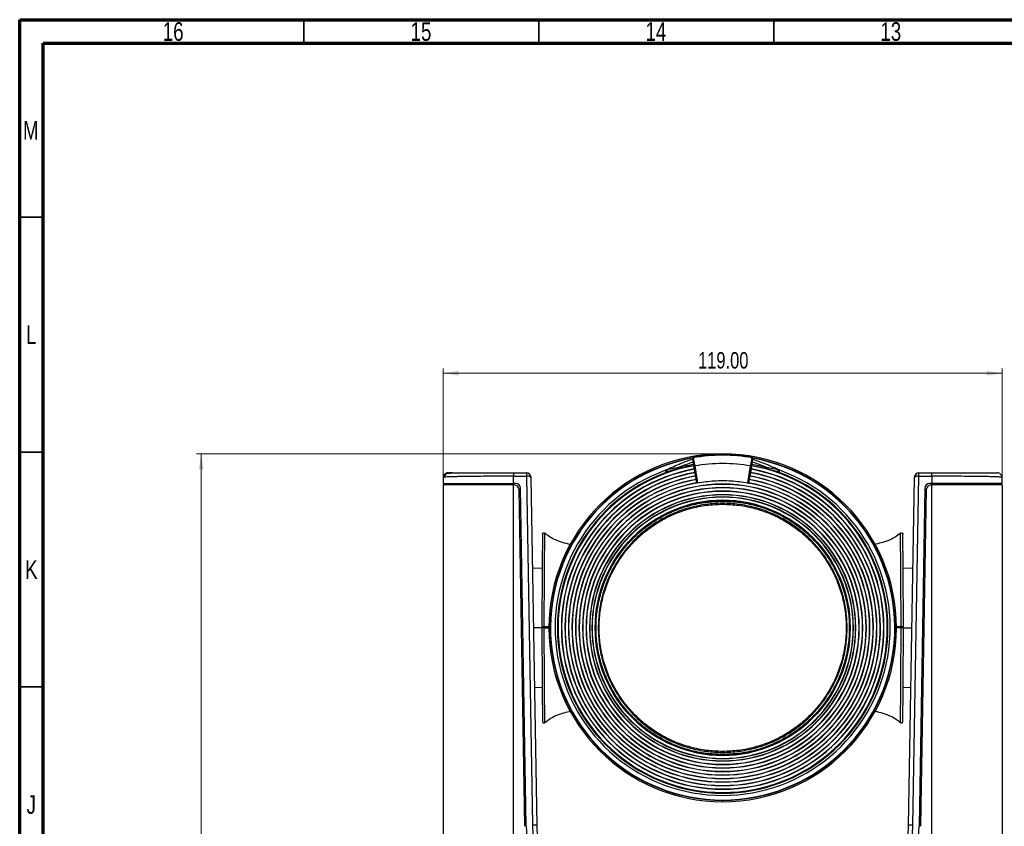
# Model space of a CAD drawing. Header units: millimetres. Extents: x 15 to 836, y 5 to 589.
# Tile 6 of 14: x 15 to 225, y 417 to 589. Entities that reach past the tile are written whole.
import ezdxf

# ---------------------------------------------------------------- set-up
doc = ezdxf.new("R2010")
doc.units = ezdxf.units.MM
doc.styles.add('SLDTEXTSTYLE0', font='TXT', dxfattribs={"width": 0.75})
doc.dimstyles.new('SLDDIMSTYLE0', dxfattribs={"dimtxt": 3.5, "dimasz": 3.302, "dimexe": 0, "dimexo": 0.0625, "dimgap": 0.875, "dimtad": 1, "dimrnd": 1e-09, "dimzin": 12, "dimdsep": 46, "dimtxsty": 'SLDTEXTSTYLE0', "dimsah": 1, "dimcen": 0.09, "dimadec": 0, "dimazin": 3, "dimtfac": 1, "dimtofl": 0, "dimtmove": 0, "dimatfit": 3, "dimfxl": 1, "dimfrac": 2, "dimtolj": 1, "dimtzin": 12, "dimarcsym": 0})
doc.dimstyles.new('SLDDIMSTYLE1', dxfattribs={"dimtxt": 3.5, "dimasz": 3.302, "dimexe": 0, "dimexo": 0.0625, "dimgap": 0.875, "dimtad": 1, "dimrnd": 1e-09, "dimzin": 4, "dimdsep": 46, "dimtxsty": 'SLDTEXTSTYLE0', "dimsah": 1, "dimcen": 0.09, "dimadec": 0, "dimazin": 1, "dimtfac": 1, "dimtofl": 0, "dimtmove": 0, "dimatfit": 3, "dimfxl": 1, "dimfrac": 2, "dimtolj": 1, "dimtzin": 12, "dimarcsym": 0})

# ---------------------------------------------------------------- blocks, each defined once
blk = doc.blocks.new('_D')
at = {"color": 7, "linetype": 'Continuous', "lineweight": 0}
for p, q in [((163.64, 496.59), (52.64, 496.59)), ((53.64, 496.59), (53.64, 318.04)), ((95.84, 318.04), (52.64, 318.04))]:
    blk.add_line(p, q, dxfattribs=at)
at = {"color": 7, "linetype": 'Continuous', "lineweight": 18}
for points in [[(53.64, 496.59), (53.13, 493.29), (54.14, 493.29)], [(53.64, 318.04), (54.14, 321.34), (53.13, 321.34)]]:
    blk.add_solid(points, dxfattribs=at)
at = {"color": 7, "linetype": 'Continuous', "lineweight": 18, "insert": (49.12, 396.03), "char_height": 3.5, "attachment_point": 1, "rotation": 90, "style": 'SLDTEXTSTYLE0'}
blk.add_mtext('178.55', dxfattribs=at)
blk = doc.blocks.new('_D_2')
at = {"color": 7, "linetype": 'Continuous', "lineweight": 0}
for p, q in [((105.14, 490.99), (105.14, 514.76)), ((105.14, 513.76), (224.14, 513.76)), ((224.14, 490.99), (224.14, 514.76))]:
    blk.add_line(p, q, dxfattribs=at)
at = {"color": 7, "linetype": 'Continuous', "lineweight": 18}
for points in [[(105.14, 513.76), (108.44, 513.25), (108.44, 514.26)], [(224.14, 513.76), (220.83, 514.26), (220.83, 513.25)]]:
    blk.add_solid(points, dxfattribs=at)
at = {"color": 7, "linetype": 'Continuous', "lineweight": 18, "insert": (159.39, 518.27), "char_height": 3.5, "attachment_point": 1, "style": 'SLDTEXTSTYLE0'}
blk.add_mtext('119.00', dxfattribs=at)

msp = doc.modelspace()

# ---------------------------------------------------------------- linework, layer by layer
at = {"color": 7, "linetype": 'Continuous', "lineweight": 70}
for p, q in [((15, 5), (15, 589)), ((15, 589), (836, 589)), ((20, 10), (20, 584)), ((20, 584), (831, 584))]:
    msp.add_line(p, q, dxfattribs=at)
at = {"color": 7, "linetype": 'Continuous', "lineweight": 35}
for p, q in [((75.5, 584), (75.5, 589)), ((125.5, 584), (125.5, 589)), ((175.5, 584), (175.5, 589)), ((20, 547), (15, 547)), ((20, 497), (15, 497)), ((20, 447), (15, 447))]:
    msp.add_line(p, q, dxfattribs=at)
at = {"color": 7, "linetype": 'Continuous', "lineweight": 25}
for p, q in [((158.323, 495.08), (158.188, 495.841)), ((158.192, 495.663), (158.222, 495.481)), ((158.425, 494.328), (158.322, 494.906)), ((159.141, 490.374), (158.324, 494.929)), ((158.326, 495.875), (158.663, 493.936)), ((158.328, 495.863), (158.646, 494.038)), ((158.373, 494.659), (158.531, 494.694)), ((158.384, 494.6), (158.544, 494.624)), ((164.636, 496.59), (164.636, 496.436)), ((170.947, 494.929), (170.13, 490.374)), ((170.608, 493.936), (170.945, 495.875)), ((170.626, 494.038), (170.943, 495.863)), ((170.733, 494.656), (170.894, 494.638)), ((170.739, 494.689), (170.898, 494.655)), ((170.949, 494.906), (170.846, 494.328)), ((170.948, 495.08), (171.083, 495.841)), ((171.08, 495.663), (171.049, 495.481)), ((118.056, 492.59), (120.109, 492.59)), ((120.109, 492.59), (122.846, 492.59)), ((122.846, 492.59), (122.846, 491.849)), ((152.8, 493.214), (152.473, 493.122)), ((152.637, 492.67), (152.473, 493.122)), ((152.827, 492.74), (152.941, 492.786)), ((158.47, 494.079), (158.47, 494.08)), ((158.47, 494.079), (158.592, 493.392)), ((158.483, 494.045), (158.638, 494.073)), ((158.643, 494.051), (158.487, 494.023)), ((158.603, 493.341), (158.592, 493.392)), ((158.603, 493.341), (158.725, 492.654)), ((158.676, 494.045), (159.294, 490.464)), ((158.735, 492.602), (158.725, 492.654)), ((158.735, 492.602), (158.857, 491.916)), ((169.978, 490.464), (170.595, 494.045)), ((170.536, 492.602), (170.414, 491.916)), ((170.536, 492.602), (170.546, 492.654)), ((170.668, 493.341), (170.546, 492.654)), ((170.784, 494.023), (170.628, 494.051)), ((170.63, 494.073), (170.788, 494.045)), ((170.668, 493.341), (170.679, 493.392)), ((170.801, 494.079), (170.679, 493.392)), ((170.801, 494.08), (170.801, 494.079)), ((176.33, 492.786), (176.442, 492.741)), ((176.798, 493.122), (176.471, 493.214)), ((206.425, 492.59), (209.162, 492.59)), ((209.162, 492.59), (210.905, 492.59)), ((105.17, 491.608), (105.147, 490.29)), ((120.081, 490.29), (120.109, 491.849)), ((120.109, 491.849), (122.846, 491.849)), ((122.846, 491.849), (124.142, 417.642)), ((125.142, 417.401), (123.846, 491.608)), ((156.636, 492.14), (156.708, 492.14)), ((158.868, 491.864), (158.857, 491.916)), ((158.868, 491.864), (158.99, 491.178)), ((159, 491.126), (158.99, 491.178)), ((159, 491.126), (159.122, 490.44)), ((159.133, 490.388), (159.122, 490.44)), ((170.138, 490.388), (170.149, 490.44)), ((170.271, 491.126), (170.149, 490.44)), ((170.271, 491.126), (170.281, 491.178)), ((170.403, 491.864), (170.281, 491.178)), ((170.403, 491.864), (170.414, 491.916)), ((172.636, 492.14), (172.563, 492.14)), ((205.425, 491.608), (204.13, 417.401)), ((205.129, 417.642), (206.425, 491.849)), ((206.425, 491.849), (209.162, 491.849)), ((209.162, 491.849), (209.19, 490.29)), ((224.124, 490.29), (224.101, 491.608)), ((120.136, 489.99), (105.136, 489.99)), ((105.136, 489.99), (105.136, 364.59)), ((105.836, 490.29), (105.836, 489.99)), ((120.586, 490.29), (120.081, 490.29)), ((120.291, 489.99), (120.136, 489.99)), ((120.136, 364.849), (120.136, 489.99)), ((122.542, 417.356), (121.291, 489.008)), ((122.842, 417.361), (121.586, 489.308)), ((159.133, 490.388), (159.135, 490.373)), ((164.636, 490.178), (164.636, 490.125)), ((164.636, 489.428), (164.636, 489.375)), ((164.636, 488.678), (164.636, 488.625)), ((169.975, 490.401), (170.136, 490.373)), ((170.138, 490.388), (170.136, 490.373)), ((207.685, 489.308), (206.429, 417.361)), ((207.98, 489.008), (206.729, 417.356)), ((209.19, 490.29), (208.685, 490.29)), ((209.136, 489.99), (208.98, 489.99)), ((224.136, 489.99), (209.136, 489.99)), ((209.136, 364.849), (209.136, 489.99)), ((223.436, 489.99), (223.436, 490.29)), ((224.136, 489.99), (224.136, 364.59)), ((164.636, 487.928), (164.636, 487.875)), ((164.636, 487.428), (164.636, 487.375)), ((164.636, 485.89), (164.636, 486.09)), ((126.224, 472.23), (124.184, 472.266)), ((205.087, 472.266), (203.047, 472.23)), ((126.638, 459.59), (127.636, 459.59)), ((126.64, 459.89), (127.637, 459.89)), ((201.634, 459.89), (202.631, 459.89)), ((202.633, 459.59), (201.636, 459.59)), ((124.626, 446.923), (126.224, 446.951)), ((203.047, 446.951), (204.645, 446.923)), ((164.636, 433.09), (164.636, 433.29)), ((164.636, 431.753), (164.636, 431.805)), ((164.636, 431.253), (164.636, 431.305)), ((164.636, 430.503), (164.636, 430.555)), ((164.636, 429.753), (164.636, 429.805)), ((164.636, 429.003), (164.636, 429.055)), ((164.636, 422.59), (164.636, 422.876))]:
    msp.add_line(p, q, dxfattribs=at)
at = {"color": 8, "linetype": 'Continuous', "lineweight": 25}
for p, q in [((158.672, 493.979), (158.5, 493.949)), ((158.896, 492.715), (158.727, 492.685)), ((170.544, 492.685), (170.375, 492.715)), ((170.771, 493.949), (170.599, 493.979)), ((120.136, 489.99), (120.136, 490.29)), ((209.136, 490.29), (209.136, 489.99)), ((164.636, 486.669), (164.636, 486.54)), ((126.119, 459.59), (124.405, 459.59)), ((203.152, 459.59), (204.866, 459.59)), ((164.636, 432.64), (164.636, 432.524))]:
    msp.add_line(p, q, dxfattribs=at)
at = {"color": 7, "linetype": 'Continuous', "lineweight": 25, "flags": 128}
for points in [[(158.188, 495.841), (158.184, 495.781), (158.181, 495.733)], [(158.324, 494.929), (158.324, 495.013), (158.323, 495.08)], [(158.328, 495.863), (158.352, 495.81), (158.37, 495.768)], [(170.901, 495.768), (170.925, 495.821), (170.943, 495.863)], [(170.948, 495.08), (170.947, 494.995), (170.947, 494.929)], [(171.083, 495.841), (171.087, 495.781), (171.091, 495.733)], [(158.672, 493.979), (158.657, 494.012), (158.646, 494.038)], [(158.896, 492.715), (159.12, 491.421), (159.297, 490.399)], [(170.375, 492.715), (170.151, 491.421), (169.974, 490.399)], [(170.626, 494.038), (170.611, 494.005), (170.599, 493.979)], [(176.634, 492.67), (176.642, 492.69), (176.657, 492.733), (176.68, 492.795), (176.707, 492.87), (176.735, 492.948), (176.762, 493.021), (176.784, 493.082), (176.798, 493.122)], [(159.294, 490.464), (159.295, 490.428), (159.297, 490.399)], [(169.974, 490.399), (169.976, 490.435), (169.978, 490.464)], [(157.944, 489.36), (157.923, 489.355), (157.907, 489.351)]]:
    msp.add_lwpolyline(points, dxfattribs=at)
at = {"color": 7, "linetype": 'Continuous', "lineweight": 25}
for radius in [27.135, 27.085]:
    msp.add_circle((164.636, 459.59), radius, dxfattribs=at)
for centre, radius, start, end in [((164.636, 459.59), 37, 90, 270), ((164.636, 459.59), 36.715, 100.12598, 270), ((164.636, 459.59), 36.643, 100.1285, 79.8715), ((164.636, 459.59), 36.716, 80.17465, 99.82535), ((164.636, 459.59), 36.846, 90, 97.75198), ((164.636, 459.59), 37, 270, 90), ((164.636, 459.59), 36.846, 82.24802, 90), ((164.636, 459.59), 36.715, 270, 79.87402), ((122.846, 491.59), 1, 0.99998, 90), ((164.636, 459.59), 35.67, 109.93702, 70.06297), ((164.636, 459.59), 35.189, 109.93702, 70.06298), ((164.636, 459.59), 35.035, 100.1353, 79.8647), ((164.636, 459.59), 34.338, 100.13652, 79.86348), ((164.636, 459.59), 34.285, 100.13443, 79.86557), ((164.636, 459.59), 33.588, 100.13566, 79.86434), ((164.636, 459.59), 33.535, 100.13352, 79.86648), ((152.588, 492.963), 0.328, 49.82518, 61.63427), ((154.677, 493.505), 0.294, 332.44517, 23.43307), ((164.636, 459.59), 34.966, 80.18614, 99.81386), ((176.683, 492.963), 0.329, 118.38479, 130.20007), ((206.425, 491.59), 1, 90, 179), ((123.098, 490.699), 1.178, 50.53334, 102.32315), ((164.636, 459.59), 32.838, 100.13476, 79.86524), ((164.636, 459.59), 32.785, 100.13257, 79.86743), ((164.636, 459.59), 32.088, 100.13382, 79.86618), ((164.636, 459.59), 32.035, 100.13158, 79.86842), ((164.636, 459.59), 31.338, 100.13284, 79.86716), ((206.173, 490.699), 1.178, 77.6769, 129.46658), ((120.291, 488.99), 1, 1, 90), ((120.586, 489.29), 1, 1, 90), ((164.636, 459.59), 31.285, 100.13054, 79.86946), ((164.636, 459.59), 30.588, 90, 270), ((164.636, 459.59), 30.535, 90, 270), ((164.636, 459.59), 29.838, 90, 270), ((164.636, 459.59), 29.785, 90, 270), ((164.636, 459.59), 29.088, 90, 270), ((164.636, 459.59), 29.035, 90, 270), ((164.636, 459.59), 30.588, 270, 90), ((164.636, 459.59), 30.535, 270, 90), ((164.636, 459.59), 29.838, 270, 90), ((164.636, 459.59), 29.785, 270, 90), ((164.636, 459.59), 29.088, 270, 90), ((164.636, 459.59), 29.035, 270, 90), ((208.685, 489.29), 1, 90, 179), ((208.98, 488.99), 1, 90, 179), ((164.636, 459.59), 28.338, 90, 270), ((164.636, 459.59), 28.285, 90, 270), ((164.636, 459.59), 27.838, 90, 270), ((164.636, 459.59), 27.785, 90, 270), ((164.636, 459.59), 27.135, 90, 270), ((164.636, 459.59), 28.338, 270, 90), ((164.636, 459.59), 28.285, 270, 90), ((164.636, 459.59), 27.838, 270, 90), ((164.636, 459.59), 27.785, 270, 90), ((164.636, 459.59), 27.135, 270, 90), ((164.636, 418.09), 41.8, 181, 359)]:
    msp.add_arc(centre, radius, start, end, dxfattribs=at)
for points, knots in [([(152.744, 493.252), (153.743, 493.726), (155.529, 494.574), (157.398, 495.204), (158.222, 495.481)], [0, 0, 0, 0, 0.5590909, 1, 1, 1, 1]), ([(154.947, 493.622), (155.568, 493.884), (156.679, 494.352), (157.82, 494.737), (158.322, 494.906)], [0, 0, 0, 0, 0.5594151, 1, 1, 1, 1]), ([(158.181, 495.733), (158.181, 495.729), (158.182, 495.72), (158.189, 495.68), (158.192, 495.663)], [0, 0, 0, 0, 0.5598629, 1, 1, 1, 1]), ([(158.188, 495.841), (158.195, 495.844), (158.21, 495.851), (158.343, 495.881), (158.623, 495.936), (159.103, 496.019), (159.478, 496.072), (159.666, 496.099)], [0, 0, 0, 0, 0.1438871, 0.2760266, 0.51728, 0.7582831, 1, 1, 1, 1]), ([(158.222, 495.481), (158.227, 495.452), (158.237, 495.394), (158.261, 495.251), (158.29, 495.086), (158.312, 494.965), (158.322, 494.906)], [0, 0, 0, 0, 0.261176, 0.515847, 0.762561, 1, 1, 1, 1]), ([(158.323, 495.08), (158.325, 495.086), (158.328, 495.096), (158.343, 495.143), (158.35, 495.165)], [0, 0, 0, 0, 0.5400384, 1, 1, 1, 1]), ([(159.808, 496.116), (159.613, 496.089), (159.222, 496.034), (158.731, 495.951), (158.391, 495.885), (158.349, 495.87), (158.328, 495.863)], [0, 0, 0, 0, 0.2500651, 0.5001526, 0.7501975, 1, 1, 1, 1]), ([(158.37, 495.768), (158.374, 495.75), (158.38, 495.723), (158.417, 495.524), (158.458, 495.292), (158.511, 494.995), (158.586, 494.563), (158.64, 494.249), (158.676, 494.045)], [0, 0, 0, 0, 0.24667274, 0.37798151, 0.49961806, 0.6213918, 0.75282146, 1, 1, 1, 1]), ([(170.943, 495.863), (170.922, 495.87), (170.88, 495.885), (170.54, 495.951), (170.049, 496.034), (169.658, 496.089), (169.463, 496.116)], [0, 0, 0, 0, 0.24982416, 0.49986579, 0.74994291, 1, 1, 1, 1]), ([(169.605, 496.099), (169.799, 496.071), (170.188, 496.016), (170.676, 495.931), (171.016, 495.863), (171.061, 495.848), (171.083, 495.841)], [0, 0, 0, 0, 0.2499633, 0.5001717, 0.7501908, 1, 1, 1, 1]), ([(170.595, 494.045), (170.631, 494.249), (170.685, 494.563), (170.761, 494.995), (170.813, 495.291), (170.854, 495.524), (170.891, 495.723), (170.897, 495.75), (170.901, 495.768)], [0, 0, 0, 0, 0.2470828, 0.3785526, 0.5002768, 0.621964, 0.753234, 1, 1, 1, 1]), ([(170.921, 495.165), (170.93, 495.138), (170.945, 495.093), (170.947, 495.083), (170.948, 495.08)], [0, 0, 0, 0, 0.5787918, 1, 1, 1, 1]), ([(170.949, 494.906), (170.959, 494.965), (170.981, 495.086), (171.01, 495.251), (171.035, 495.394), (171.044, 495.452), (171.049, 495.481)], [0, 0, 0, 0, 0.23743893, 0.48415288, 0.73882378, 1, 1, 1, 1]), ([(170.949, 494.906), (171.588, 494.689), (172.728, 494.3), (173.837, 493.829), (174.325, 493.622)], [0, 0, 0, 0, 0.560543, 1, 1, 1, 1]), ([(171.049, 495.481), (172.096, 495.123), (173.963, 494.485), (175.744, 493.628), (176.526, 493.252)], [0, 0, 0, 0, 0.5609102, 1, 1, 1, 1]), ([(171.08, 495.663), (171.083, 495.685), (171.089, 495.723), (171.09, 495.73), (171.091, 495.733)], [0, 0, 0, 0, 0.559863, 1, 1, 1, 1]), ([(106.022, 492.554), (106.014, 492.546), (105.993, 492.523), (106.404, 492.47), (106.664, 492.437)], [0, 0, 0, 0, 0.3669228, 1, 1, 1, 1]), ([(106.17, 492.59), (106.194, 492.59), (106.241, 492.59), (106.604, 492.59), (107.174, 492.59), (107.96, 492.59), (108.946, 492.59), (110.113, 492.59), (111.419, 492.59), (112.399, 492.59), (112.886, 492.59)], [0, 0, 0, 0, 0.129468, 0.2563277, 0.3825844, 0.5084343, 0.6327064, 0.7577502, 0.8795743, 1, 1, 1, 1]), ([(107.387, 492.525), (107.157, 492.545), (106.699, 492.585), (106.52, 492.589), (106.432, 492.59)], [0, 0, 0, 0, 0.5031755, 1, 1, 1, 1]), ([(112.886, 492.59), (113.73, 492.59), (115.341, 492.59), (117.18, 492.59), (118.056, 492.59)], [0, 0, 0, 0, 0.52374769, 1, 1, 1, 1]), ([(152.473, 493.122), (152.524, 493.146), (152.616, 493.188), (152.705, 493.232), (152.744, 493.252)], [0, 0, 0, 0, 0.5579079, 1, 1, 1, 1]), ([(152.937, 492.776), (152.879, 492.756), (152.779, 492.721), (152.679, 492.685), (152.637, 492.67)], [0, 0, 0, 0, 0.5820945, 1, 1, 1, 1]), ([(154.947, 493.622), (154.661, 493.578), (154.147, 493.501), (153.427, 493.362), (152.996, 493.26), (152.8, 493.214)], [0, 0, 0, 0, 0.4058235, 0.7287774, 1, 1, 1, 1]), ([(152.937, 492.776), (152.938, 492.782), (152.94, 492.793), (152.932, 492.838), (152.918, 492.894), (152.9, 492.959), (152.877, 493.028), (152.85, 493.101), (152.823, 493.168), (152.808, 493.199), (152.8, 493.214)], [0, 0, 0, 0, 0.1323171, 0.2621612, 0.3834264, 0.4934999, 0.6102524, 0.7374023, 0.8695757, 1, 1, 1, 1]), ([(154.937, 493.368), (154.538, 493.262), (153.877, 493.086), (153.204, 492.864), (152.937, 492.776)], [0, 0, 0, 0, 0.6036347, 1, 1, 1, 1]), ([(158.47, 494.08), (157.805, 493.972), (156.619, 493.778), (155.451, 493.493), (154.937, 493.368)], [0, 0, 0, 0, 0.5606899, 1, 1, 1, 1]), ([(158.425, 494.328), (157.771, 494.219), (156.603, 494.026), (155.453, 493.745), (154.947, 493.622)], [0, 0, 0, 0, 0.5599911, 1, 1, 1, 1]), ([(158.425, 494.328), (158.43, 494.298), (158.441, 494.237), (158.455, 494.158), (158.466, 494.099), (158.469, 494.087), (158.47, 494.08)], [0, 0, 0, 0, 0.2375875, 0.4830192, 0.7369832, 1, 1, 1, 1]), ([(158.672, 493.979), (158.674, 493.97), (158.677, 493.953), (158.698, 493.843), (158.726, 493.688), (158.759, 493.501), (158.794, 493.298), (158.841, 493.033), (158.875, 492.84), (158.896, 492.715)], [0, 0, 0, 0, 0.1493643, 0.29181244, 0.4273386, 0.55593728, 0.67760327, 0.79233164, 1, 1, 1, 1]), ([(170.375, 492.715), (170.396, 492.84), (170.43, 493.033), (170.477, 493.298), (170.512, 493.501), (170.546, 493.688), (170.573, 493.843), (170.594, 493.953), (170.597, 493.97), (170.599, 493.979)], [0, 0, 0, 0, 0.2076684, 0.3223967, 0.4440627, 0.5726614, 0.7081876, 0.8506357, 1, 1, 1, 1]), ([(170.801, 494.08), (170.802, 494.087), (170.805, 494.099), (170.816, 494.158), (170.83, 494.237), (170.841, 494.298), (170.846, 494.328)], [0, 0, 0, 0, 0.263011, 0.5169824, 0.762419, 1, 1, 1, 1]), ([(174.334, 493.368), (173.68, 493.526), (172.511, 493.807), (171.324, 493.997), (170.801, 494.08)], [0, 0, 0, 0, 0.55910196, 1, 1, 1, 1]), ([(174.325, 493.622), (173.68, 493.777), (172.529, 494.054), (171.36, 494.244), (170.846, 494.328)], [0, 0, 0, 0, 0.5600011, 1, 1, 1, 1]), ([(174.334, 493.368), (174.326, 493.376), (174.311, 493.392), (174.302, 493.453), (174.306, 493.533), (174.318, 493.593), (174.325, 493.622)], [0, 0, 0, 0, 0.2404108, 0.4984358, 0.7573235, 1, 1, 1, 1]), ([(176.471, 493.214), (176.336, 493.246), (176.008, 493.325), (175.492, 493.43), (174.91, 493.535), (174.526, 493.592), (174.325, 493.622)], [0, 0, 0, 0, 0.1865838, 0.4530004, 0.7141886, 1, 1, 1, 1]), ([(176.334, 492.776), (175.991, 492.888), (175.318, 493.108), (174.658, 493.283), (174.334, 493.368)], [0, 0, 0, 0, 0.5099352, 1, 1, 1, 1]), ([(176.334, 492.776), (176.333, 492.782), (176.33, 492.793), (176.338, 492.838), (176.353, 492.896), (176.372, 492.961), (176.395, 493.031), (176.421, 493.102), (176.448, 493.169), (176.463, 493.199), (176.471, 493.214)], [0, 0, 0, 0, 0.1300584, 0.2608408, 0.3858171, 0.5000296, 0.6142366, 0.7391973, 0.8699588, 1, 1, 1, 1]), ([(176.634, 492.67), (176.581, 492.689), (176.48, 492.726), (176.38, 492.76), (176.334, 492.776)], [0, 0, 0, 0, 0.5375745, 1, 1, 1, 1]), ([(176.526, 493.252), (176.577, 493.227), (176.666, 493.183), (176.758, 493.141), (176.798, 493.122)], [0, 0, 0, 0, 0.5622164, 1, 1, 1, 1]), ([(210.576, 492.59), (211.694, 492.59), (213.754, 492.59), (215.562, 492.59), (216.388, 492.59)], [0, 0, 0, 0, 0.5427435, 1, 1, 1, 1]), ([(216.388, 492.59), (216.884, 492.59), (217.88, 492.59), (219.2, 492.59), (220.371, 492.59), (221.35, 492.59), (222.124, 492.59), (222.681, 492.59), (223.034, 492.59), (223.079, 492.59), (223.101, 492.59)], [0, 0, 0, 0, 0.1226994, 0.2462281, 0.3722396, 0.4974432, 0.6223419, 0.748003, 0.873151, 1, 1, 1, 1]), ([(120.109, 491.849), (119.14, 491.85), (117.681, 491.85), (115.793, 491.844), (114.277, 491.836), (112.687, 491.824), (111.067, 491.808), (109.731, 491.789), (108.647, 491.77), (107.776, 491.752), (106.988, 491.73), (106.265, 491.705), (105.678, 491.677), (105.255, 491.644), (105.199, 491.62), (105.17, 491.608)], [0, 0, 0, 0, 0.1218304, 0.1833521, 0.2452743, 0.3248646, 0.4067933, 0.4911224, 0.5497132, 0.6111429, 0.6754251, 0.7425715, 0.8248146, 0.907584, 1, 1, 1, 1]), ([(106.111, 492.525), (106.017, 492.481), (105.827, 492.39), (105.612, 492.157), (105.47, 491.886), (105.445, 491.693), (105.433, 491.599)], [0, 0, 0, 0, 0.2550859, 0.5142341, 0.7657621, 1, 1, 1, 1]), ([(224.101, 491.608), (224.084, 491.617), (224.053, 491.635), (223.814, 491.66), (223.462, 491.683), (222.889, 491.71), (222.071, 491.738), (220.953, 491.764), (219.441, 491.791), (217.433, 491.818), (214.836, 491.838), (212.055, 491.85), (210.123, 491.85), (209.162, 491.849)], [0, 0, 0, 0, 0.0706072, 0.1287183, 0.1951875, 0.255867, 0.3454778, 0.4299305, 0.5092551, 0.635774, 0.756841, 0.8791669, 1, 1, 1, 1]), ([(105.147, 490.29), (105.208, 490.29), (105.295, 490.29), (105.879, 490.29), (106.46, 490.29), (107.244, 490.29), (108.258, 490.29), (109.635, 490.29), (111.471, 490.29), (113.485, 490.29), (115.248, 490.29), (116.725, 490.29), (118.34, 490.29), (119.483, 490.29), (120.081, 490.29)], [0, 0, 0, 0, 0.1449968, 0.207476, 0.2714026, 0.3493869, 0.4260037, 0.5023068, 0.61708, 0.7314145, 0.7939709, 0.8564143, 0.9248148, 1, 1, 1, 1]), ([(224.124, 490.29), (224.102, 490.291), (224.062, 490.291), (223.8, 490.289), (223.509, 490.289), (223.198, 490.29), (222.605, 490.291), (221.568, 490.292), (219.85, 490.29), (217.809, 490.289), (215.802, 490.29), (214.013, 490.291), (211.963, 490.29), (210.32, 490.29), (209.19, 490.29)], [0, 0, 0, 0, 0.081571, 0.1451851, 0.1890061, 0.23114, 0.2715887, 0.392124, 0.5024268, 0.6152814, 0.7315753, 0.7939343, 0.8582787, 1, 1, 1, 1]), ([(164.636, 432.64), (163.46, 432.685), (161.108, 432.774), (157.64, 433.489), (154.293, 434.619), (151.122, 436.184), (148.182, 438.148), (145.525, 440.48), (143.193, 443.137), (141.229, 446.077), (139.666, 449.248), (138.529, 452.595), (137.839, 456.063), (137.609, 459.59), (137.839, 463.118), (138.529, 466.586), (139.666, 469.933), (141.229, 473.104), (143.193, 476.044), (145.525, 478.701), (148.182, 481.033), (151.122, 482.997), (154.293, 484.561), (157.64, 485.691), (161.108, 486.407), (163.46, 486.496), (164.636, 486.54)], [0, 0, 0, 0, 0.041652, 0.0833453, 0.1249999, 0.1666495, 0.2083501, 0.25, 0.2916548, 0.3333485, 0.375, 0.4166486, 0.4583464, 0.5, 0.5416536, 0.5833513, 0.625, 0.6666515, 0.7083453, 0.75, 0.79165, 0.8333505, 0.8750001, 0.9166545, 0.9583477, 1, 1, 1, 1]), ([(164.636, 486.54), (165.811, 486.496), (168.163, 486.407), (171.631, 485.691), (174.978, 484.561), (178.149, 482.997), (181.089, 481.033), (183.747, 478.701), (186.078, 476.044), (188.042, 473.104), (189.605, 469.933), (190.742, 466.586), (191.432, 463.118), (191.662, 459.59), (191.432, 456.063), (190.742, 452.595), (189.605, 449.248), (188.042, 446.077), (186.078, 443.137), (183.747, 440.48), (181.089, 438.148), (178.149, 436.184), (174.978, 434.619), (171.631, 433.489), (168.163, 432.774), (165.811, 432.685), (164.636, 432.64)], [0, 0, 0, 0, 0.041652, 0.0833453, 0.1249999, 0.1666495, 0.2083501, 0.25, 0.2916548, 0.3333485, 0.375, 0.4166486, 0.4583464, 0.5, 0.5416536, 0.5833513, 0.625, 0.6666515, 0.7083453, 0.75, 0.79165, 0.8333505, 0.8750001, 0.9166545, 0.9583477, 1, 1, 1, 1]), ([(191.136, 459.59), (191.092, 460.746), (191.005, 463.059), (190.301, 466.469), (189.19, 469.76), (187.651, 472.878), (185.72, 475.769), (183.427, 478.382), (180.814, 480.675), (177.924, 482.606), (174.806, 484.143), (171.514, 485.261), (168.105, 485.939), (164.636, 486.166), (161.167, 485.939), (157.757, 485.261), (154.466, 484.143), (151.348, 482.606), (148.457, 480.675), (145.844, 478.382), (143.551, 475.769), (141.62, 472.879), (140.082, 469.76), (138.97, 466.469), (138.267, 463.059), (138.179, 460.746), (138.136, 459.59)], [0, 0, 0, 0, 0.0416516, 0.0833424, 0.1249999, 0.1666465, 0.2083471, 0.25, 0.2916518, 0.3333455, 0.375, 0.4166457, 0.4583434, 0.5, 0.5416507, 0.5833484, 0.625, 0.6666486, 0.7083423, 0.75, 0.791647, 0.8333476, 0.875, 0.9166517, 0.9583455, 1, 1, 1, 1]), ([(164.636, 433.29), (163.488, 433.334), (161.193, 433.421), (157.809, 434.119), (154.542, 435.221), (151.448, 436.749), (148.579, 438.665), (145.985, 440.94), (143.711, 443.534), (141.794, 446.403), (140.268, 449.497), (139.159, 452.764), (138.486, 456.148), (138.26, 459.59), (138.486, 463.033), (139.159, 466.417), (140.268, 469.684), (141.794, 472.778), (143.711, 475.647), (145.985, 478.241), (148.579, 480.515), (151.448, 482.432), (154.542, 483.959), (157.809, 485.062), (161.193, 485.76), (163.488, 485.847), (164.636, 485.89)], [0, 0, 0, 0, 0.0416666, 0.0833333, 0.1250001, 0.1666667, 0.2083333, 0.2499999, 0.2916667, 0.3333334, 0.375, 0.4166666, 0.4583333, 0.5, 0.5416667, 0.5833334, 0.625, 0.6666666, 0.7083333, 0.7500001, 0.7916667, 0.8333333, 0.8749999, 0.9166667, 0.9583334, 1, 1, 1, 1]), ([(164.636, 485.89), (165.783, 485.847), (168.078, 485.76), (171.462, 485.062), (174.729, 483.959), (177.823, 482.432), (180.692, 480.515), (183.286, 478.241), (185.56, 475.647), (187.477, 472.778), (189.003, 469.684), (190.112, 466.417), (190.785, 463.033), (191.011, 459.59), (190.785, 456.148), (190.112, 452.764), (189.003, 449.497), (187.477, 446.403), (185.56, 443.534), (183.286, 440.94), (180.692, 438.665), (177.823, 436.749), (174.729, 435.221), (171.462, 434.119), (168.078, 433.421), (165.783, 433.334), (164.636, 433.29)], [0, 0, 0, 0, 0.0416666, 0.0833333, 0.1250001, 0.1666667, 0.2083333, 0.2499999, 0.2916667, 0.3333334, 0.375, 0.4166666, 0.4583333, 0.5, 0.5416667, 0.5833334, 0.625, 0.6666666, 0.7083333, 0.7500001, 0.7916667, 0.8333333, 0.8749999, 0.9166667, 0.9583334, 1, 1, 1, 1]), ([(126.275, 479.507), (126.274, 479.479), (126.274, 479.423), (126.271, 479.013), (126.267, 478.485), (126.264, 477.935), (126.257, 476.989), (126.246, 475.431), (126.229, 472.975), (126.209, 470.114), (126.187, 466.907), (126.163, 463.465), (126.146, 461.082), (126.138, 459.89)], [0, 0, 0, 0, 0.0774293, 0.1575743, 0.2096768, 0.2601838, 0.3066993, 0.4248015, 0.539193, 0.6544881, 0.769557, 0.8847516, 1, 1, 1, 1]), ([(126.275, 479.507), (126.277, 479.537), (126.283, 479.597), (126.325, 479.677), (126.382, 479.739), (126.451, 479.781), (126.527, 479.805), (126.611, 479.806), (126.698, 479.784), (126.747, 479.749), (126.772, 479.731)], [0, 0, 0, 0, 0.1328824, 0.2640968, 0.3881838, 0.5013088, 0.6132014, 0.736301, 0.8670127, 1, 1, 1, 1]), ([(126.64, 459.89), (126.646, 460.69), (126.656, 462.271), (126.671, 464.572), (126.686, 466.751), (126.699, 468.784), (126.712, 470.656), (126.723, 472.354), (126.733, 473.872), (126.745, 475.621), (126.756, 477.367), (126.766, 478.776), (126.771, 479.589), (126.771, 479.685), (126.772, 479.731)], [0, 0, 0, 0, 0.0765113, 0.1511586, 0.2239414, 0.2948593, 0.3639121, 0.4310994, 0.4964214, 0.5598767, 0.6810558, 0.794813, 0.9011333, 1, 1, 1, 1]), ([(132.284, 477.32), (131.689, 477.445), (130.502, 477.695), (128.94, 478.317), (127.68, 478.994), (127.054, 479.519), (126.784, 479.746)], [0, 0, 0, 0, 0.29885544, 0.59747412, 0.82640658, 1, 1, 1, 1]), ([(202.484, 479.752), (202.112, 479.45), (201.277, 478.772), (199.428, 477.891), (197.917, 477.538), (196.988, 477.32)], [0, 0, 0, 0, 0.2353682, 0.5300359, 1, 1, 1, 1]), ([(202.499, 479.731), (202.524, 479.749), (202.573, 479.784), (202.66, 479.806), (202.744, 479.805), (202.821, 479.781), (202.889, 479.739), (202.947, 479.677), (202.988, 479.597), (202.994, 479.537), (202.997, 479.507)], [0, 0, 0, 0, 0.1329874, 0.2636992, 0.3867989, 0.4986917, 0.6118164, 0.7359032, 0.8671175, 1, 1, 1, 1]), ([(202.631, 459.89), (202.626, 460.627), (202.617, 462.063), (202.603, 464.128), (202.591, 466.035), (202.581, 467.545), (202.573, 468.705), (202.567, 469.565), (202.562, 470.37), (202.557, 471.121), (202.552, 471.819), (202.548, 472.466), (202.541, 473.428), (202.533, 474.644), (202.524, 476.003), (202.516, 477.159), (202.51, 478.104), (202.505, 478.837), (202.502, 479.352), (202.5, 479.672), (202.499, 479.711), (202.499, 479.731)], [0, 0, 0, 0, 0.0704517, 0.1372393, 0.2003699, 0.25985, 0.2922091, 0.3233785, 0.3533593, 0.3821525, 0.4097591, 0.4361799, 0.4614159, 0.5316346, 0.6010166, 0.6695668, 0.7372898, 0.8041903, 0.8702727, 0.9355412, 1, 1, 1, 1]), ([(203.133, 459.89), (203.125, 461.084), (203.108, 463.471), (203.084, 466.916), (203.062, 470.124), (203.046, 472.418), (203.035, 473.953), (203.029, 474.905), (203.022, 475.788), (203.017, 476.595), (203.012, 477.324), (203.007, 477.965), (203.004, 478.506), (203, 479.019), (202.997, 479.423), (202.997, 479.479), (202.997, 479.507)], [0, 0, 0, 0, 0.11544394, 0.2307104, 0.34584898, 0.46117533, 0.50694618, 0.5527363, 0.59936352, 0.64662808, 0.69405118, 0.74364394, 0.79308978, 0.84268207, 0.92268085, 1, 1, 1, 1]), ([(126.136, 459.59), (126.144, 458.382), (126.161, 455.968), (126.185, 452.472), (126.208, 449.213), (126.225, 446.784), (126.237, 445.063), (126.245, 443.882), (126.253, 442.822), (126.26, 441.836), (126.266, 440.945), (126.271, 440.227), (126.274, 439.76), (126.274, 439.703), (126.275, 439.674)], [0, 0, 0, 0, 0.1155911, 0.2309789, 0.3462641, 0.4616439, 0.5189963, 0.5764831, 0.6353235, 0.6943353, 0.7650368, 0.8424592, 0.9225537, 1, 1, 1, 1]), ([(126.638, 459.59), (126.611, 459.59), (126.557, 459.59), (126.456, 459.59), (126.354, 459.59), (126.261, 459.59), (126.188, 459.59), (126.143, 459.59), (126.138, 459.59), (126.136, 459.59)], [0, 0, 0, 0, 0.145875, 0.2917501, 0.4376223, 0.5834885, 0.729349, 0.8752066, 1, 1, 1, 1]), ([(126.138, 459.89), (126.141, 459.89), (126.148, 459.89), (126.199, 459.89), (126.275, 459.89), (126.371, 459.89), (126.473, 459.89), (126.568, 459.89), (126.617, 459.89), (126.64, 459.89)], [0, 0, 0, 0, 0.145924, 0.2918489, 0.4377486, 0.5836158, 0.7294664, 0.8753233, 1, 1, 1, 1]), ([(126.772, 439.45), (126.771, 439.497), (126.771, 439.593), (126.765, 440.412), (126.756, 441.837), (126.744, 443.607), (126.733, 445.382), (126.722, 446.923), (126.711, 448.649), (126.698, 450.552), (126.685, 452.62), (126.67, 454.835), (126.654, 457.175), (126.644, 458.778), (126.638, 459.59)], [0, 0, 0, 0, 0.098186, 0.2040191, 0.317483, 0.4385633, 0.5020435, 0.5674389, 0.6347484, 0.7039718, 0.7751091, 0.8481598, 0.9231236, 1, 1, 1, 1]), ([(138.136, 459.59), (138.179, 458.435), (138.267, 456.122), (138.97, 452.712), (140.081, 449.421), (141.62, 446.303), (143.551, 443.412), (145.844, 440.799), (148.457, 438.506), (151.347, 436.575), (154.465, 435.038), (157.757, 433.92), (161.166, 433.242), (164.635, 433.015), (168.104, 433.242), (171.514, 433.92), (174.806, 435.038), (177.923, 436.575), (180.814, 438.506), (183.427, 440.798), (185.72, 443.412), (187.651, 446.302), (189.19, 449.42), (190.301, 452.712), (191.005, 456.121), (191.092, 458.434), (191.136, 459.59)], [0, 0, 0, 0, 0.0416516, 0.0833424, 0.1249999, 0.1666465, 0.2083471, 0.25, 0.2916518, 0.3333455, 0.375, 0.4166457, 0.4583434, 0.5, 0.5416507, 0.5833484, 0.625, 0.6666486, 0.7083423, 0.75, 0.791647, 0.8333476, 0.875, 0.9166517, 0.9583455, 1, 1, 1, 1]), ([(202.499, 439.45), (202.499, 439.47), (202.5, 439.51), (202.502, 439.836), (202.505, 440.361), (202.51, 441.108), (202.517, 442.071), (202.523, 443.009), (202.528, 443.798), (202.532, 444.359), (202.536, 444.951), (202.54, 445.575), (202.548, 446.728), (202.561, 448.65), (202.577, 451.075), (202.592, 453.351), (202.605, 455.286), (202.618, 457.385), (202.628, 458.842), (202.633, 459.59)], [0, 0, 0, 0, 0.0644656, 0.1297438, 0.1958387, 0.2627548, 0.3304965, 0.3990684, 0.4267421, 0.4545499, 0.4824921, 0.510569, 0.538781, 0.6315529, 0.7392666, 0.798801, 0.8620967, 0.9291606, 1, 1, 1, 1]), ([(202.631, 459.89), (202.658, 459.89), (202.712, 459.89), (202.813, 459.89), (202.915, 459.89), (203.008, 459.89), (203.081, 459.89), (203.126, 459.89), (203.131, 459.89), (203.133, 459.89)], [0, 0, 0, 0, 0.1459035, 0.2918081, 0.4376874, 0.5835421, 0.7293926, 0.8752615, 1, 1, 1, 1]), ([(203.136, 459.59), (203.132, 459.59), (203.126, 459.59), (203.074, 459.59), (202.998, 459.59), (202.903, 459.59), (202.8, 459.59), (202.705, 459.59), (202.656, 459.59), (202.633, 459.59)], [0, 0, 0, 0, 0.1458623, 0.2917247, 0.4375839, 0.5834423, 0.729304, 0.8751714, 1, 1, 1, 1]), ([(202.997, 439.674), (202.997, 439.703), (202.997, 439.76), (203, 440.179), (203.004, 440.717), (203.008, 441.275), (203.014, 442.235), (203.025, 443.817), (203.043, 446.313), (203.063, 449.225), (203.086, 452.482), (203.11, 455.974), (203.127, 458.385), (203.136, 459.59)], [0, 0, 0, 0, 0.0775559, 0.1578008, 0.2098031, 0.2601759, 0.3064403, 0.4240623, 0.5387643, 0.6541063, 0.7693151, 0.8846217, 1, 1, 1, 1]), ([(126.788, 439.429), (127.158, 439.73), (127.993, 440.408), (129.842, 441.289), (131.354, 441.643), (132.284, 441.86)], [0, 0, 0, 0, 0.2350404, 0.5298292, 1, 1, 1, 1]), ([(196.988, 441.86), (197.582, 441.736), (198.77, 441.486), (200.333, 440.863), (201.592, 440.187), (202.218, 439.661), (202.487, 439.435)], [0, 0, 0, 0, 0.2989917, 0.5977421, 0.8267689, 1, 1, 1, 1]), ([(126.275, 439.674), (126.277, 439.644), (126.283, 439.584), (126.325, 439.503), (126.382, 439.441), (126.451, 439.4), (126.527, 439.376), (126.611, 439.375), (126.698, 439.397), (126.747, 439.432), (126.772, 439.45)], [0, 0, 0, 0, 0.1328851, 0.2641044, 0.3881976, 0.5013291, 0.6132097, 0.7363, 0.8670086, 1, 1, 1, 1]), ([(202.499, 439.45), (202.524, 439.432), (202.573, 439.397), (202.66, 439.375), (202.744, 439.376), (202.821, 439.4), (202.889, 439.441), (202.947, 439.503), (202.988, 439.584), (202.994, 439.644), (202.997, 439.674)], [0, 0, 0, 0, 0.1329915, 0.2637001, 0.3867905, 0.4986713, 0.6118027, 0.7358956, 0.8671148, 1, 1, 1, 1]), ([(124.142, 417.642), (124.241, 415.861), (124.439, 412.3), (125.624, 407.067), (127.433, 402.044), (129.889, 397.318), (132.924, 392.973), (136.481, 389.079), (140.488, 385.696), (144.872, 382.872), (149.562, 380.641), (154.481, 379.031), (159.547, 378.06), (164.689, 377.74), (169.828, 378.073), (174.89, 379.056), (179.803, 380.68), (184.488, 382.921), (188.865, 385.756), (192.86, 389.146), (196.402, 393.041), (199.423, 397.386), (201.866, 402.11), (203.663, 407.129), (204.838, 412.339), (205.033, 415.878), (205.129, 417.642)], [0, 0, 0, 0, 0.0432458, 0.0864699, 0.1294936, 0.1720907, 0.2144468, 0.2564151, 0.2977928, 0.3388869, 0.3796411, 0.4200341, 0.4603179, 0.5004189, 0.5404976, 0.5807574, 0.6211502, 0.661915, 0.7030052, 0.7443695, 0.7862554, 0.8285153, 0.8710814, 0.9140876, 0.9571648, 1, 1, 1, 1]), ([(125.142, 417.401), (125.128, 417.433), (125.106, 417.483), (124.981, 417.541), (124.852, 417.58), (124.692, 417.611), (124.46, 417.639), (124.267, 417.641), (124.142, 417.642)], [0, 0, 0, 0, 0.239519, 0.3684005, 0.4999999, 0.6315993, 0.7604808, 1, 1, 1, 1]), ([(204.13, 417.401), (204.098, 416.54), (204.04, 414.933), (203.784, 412.707), (203.453, 410.693), (203.021, 408.693), (202.462, 406.644), (201.789, 404.625), (200.81, 402.132), (199.422, 399.249), (197.435, 395.972), (195.176, 392.942), (192.302, 389.78), (188.776, 386.684), (184.489, 383.814), (180.234, 381.705), (176.154, 380.239), (172.355, 379.287), (168.505, 378.717), (164.635, 378.527), (160.765, 378.717), (156.916, 379.287), (153.116, 380.239), (149.445, 381.559), (145.922, 383.232), (142.621, 385.219), (139.513, 387.528), (136.999, 389.808), (134.963, 391.977), (133.341, 393.942), (131.861, 395.996), (130.517, 398.135), (129.308, 400.359), (128.258, 402.632), (127.354, 404.963), (126.59, 407.364), (126.01, 409.711), (125.574, 412.085), (125.252, 414.578), (125.18, 416.408), (125.142, 417.401)], [0, 0, 0, 0, 0.02145018, 0.04002733, 0.05573116, 0.07222822, 0.0908802, 0.10847486, 0.1250125, 0.15723081, 0.18750634, 0.21941965, 0.25000392, 0.2920738, 0.33359678, 0.37497142, 0.40660707, 0.43797102, 0.46908468, 0.49996999, 0.53086095, 0.56197651, 0.59333862, 0.62496869, 0.65590693, 0.68747393, 0.71825549, 0.7499756, 0.77022091, 0.79105703, 0.81248635, 0.832458, 0.85329309, 0.87499287, 0.89438816, 0.91522273, 0.93749698, 0.95442082, 0.97525537, 1, 1, 1, 1]), ([(205.129, 417.642), (205.004, 417.641), (204.811, 417.639), (204.579, 417.611), (204.419, 417.58), (204.29, 417.541), (204.165, 417.483), (204.143, 417.433), (204.13, 417.401)], [0, 0, 0, 0, 0.2395192, 0.3684007, 0.5000001, 0.6315995, 0.760481, 1, 1, 1, 1])]:
    msp.add_open_spline(points, degree=3, knots=knots, dxfattribs=at)
for points in [[(169.463, 496.116), (167.854, 496.275), (164.636, 496.592), (161.417, 496.275), (159.808, 496.116)], [(106.17, 492.59), (106.04, 492.576), (105.781, 492.546), (105.453, 492.32), (105.221, 491.996), (105.187, 491.737), (105.17, 491.608)], [(120.109, 492.59), (120.109, 492.58), (120.109, 492.559), (120.109, 492.396), (120.109, 492.158), (120.109, 491.952), (120.109, 491.849)], [(206.425, 491.849), (206.425, 491.952), (206.425, 492.158), (206.425, 492.396), (206.425, 492.559), (206.425, 492.58), (206.425, 492.59)], [(209.162, 491.849), (209.162, 491.952), (209.162, 492.158), (209.162, 492.396), (209.162, 492.559), (209.162, 492.58), (209.162, 492.59)], [(224.101, 491.608), (224.084, 491.737), (224.05, 491.996), (223.818, 492.32), (223.49, 492.546), (223.231, 492.576), (223.101, 492.59)], [(159.294, 490.464), (160.476, 490.627), (162.839, 490.953), (166.432, 490.953), (168.796, 490.627), (169.978, 490.464)]]:
    msp.add_open_spline(points, degree=3, dxfattribs=at)

# ---------------------------------------------------------------- texts
at = {"color": 7, "linetype": 'Continuous', "lineweight": 0, "attachment_point": 2, "style": 'SLDTEXTSTYLE0'}
for s, insert, char_height in [('16', (47.67, 588.47), 3.9688), ('15', (100.42, 588.47), 3.9688), ('14', (150.42, 588.47), 3.9688), ('13', (200.42, 588.47), 3.9688), ('M', (17.362, 567.47), 3.969), ('L', (17.455, 523.97), 3.969), ('K', (17.489, 473.97), 3.969), ('J', (17.465, 423.97), 3.969)]:
    msp.add_mtext(s, dxfattribs=dict(at, insert=insert, char_height=char_height))

# ---------------------------------------------------------------- dimensions: what is measured, and where the dimension line sits
at = {"color": 7, "linetype": 'Continuous', "lineweight": 18}
dim = msp.add_linear_dim(base=(224.136, 513.756), p1=(105.136, 489.99), p2=(224.136, 489.99), dimstyle='SLDDIMSTYLE1', dxfattribs=at)
dim.commit()
dim.dimension.update_dxf_attribs({"geometry": '_D_2', "text_midpoint": (166.504, 513.756), "dimtype": 160})
dim = msp.add_linear_dim(base=(53.635, 318.04), p1=(164.636, 496.59), p2=(96.836, 318.04), angle=90, dimstyle='SLDDIMSTYLE0', dxfattribs=at)
dim.commit()
dim.dimension.update_dxf_attribs({"geometry": '_D', "text_midpoint": (53.635, 403.146), "dimtype": 160})

doc.saveas('drawing.dxf')
